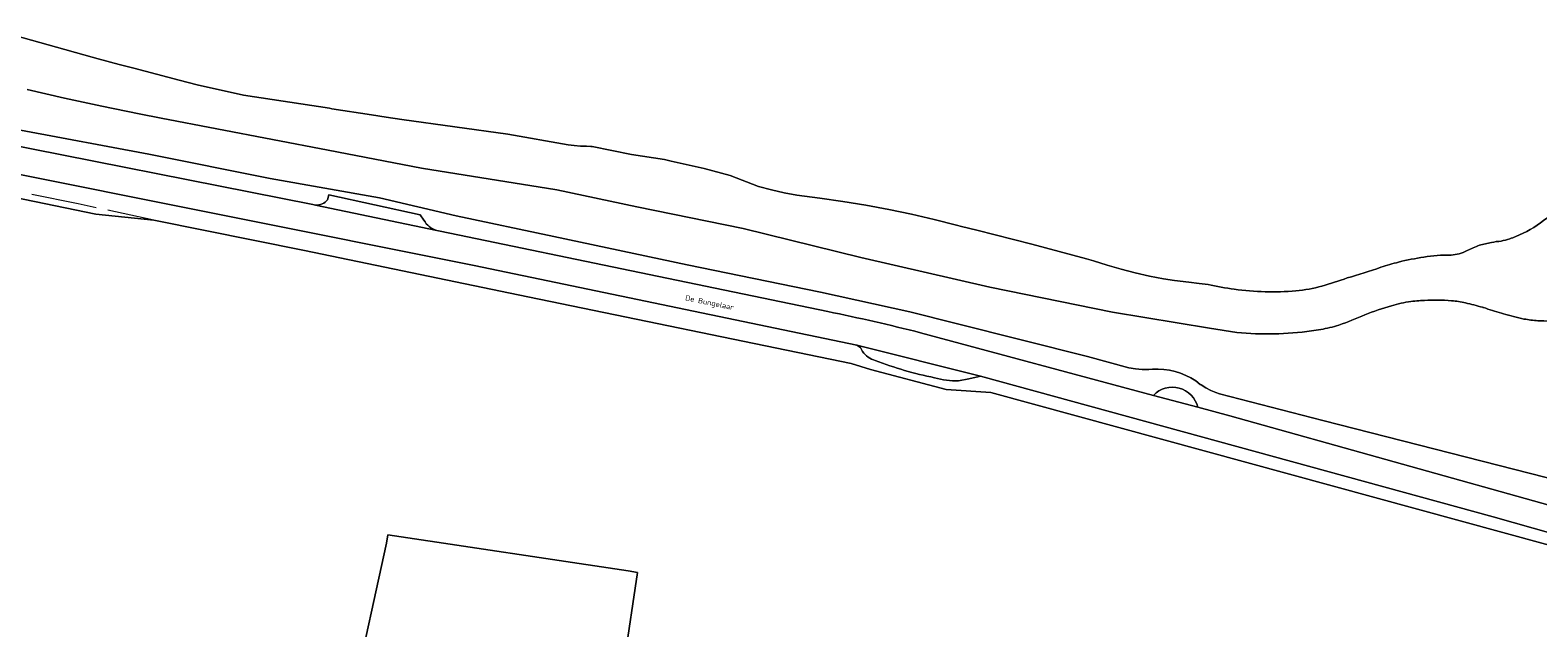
# Model space of a CAD drawing. Header units: metres. Extents: x 178952 to 185583, y 415201 to 419317.
# Tile 158 of 165: x 185056 to 185312, y 415508 to 415609. Entities that reach past the tile are written whole.
import ezdxf
from ezdxf.enums import TextEntityAlignment as Align

# ---------------------------------------------------------------- set-up
doc = ezdxf.new("R2010")
doc.units = ezdxf.units.M
doc.linetypes.add('IE-TERREINAFSCHEIDING', pattern=[10, 8, -2])
for name, color, linetype, lineweight in [('B-XX-IE-TERREINAFSCHEIDING-G', 253, 'IE-TERREINAFSCHEIDING', 18), ('B-XX-OG-TERREIN_CULTUURSCHEIDING-GV', 253, 'Continuous', 18), ('B-XX-OG-TOPOGRAFIE-T18', 253, 'Continuous', 18), ('B-XX-OG-WATER-GV', 253, 'Continuous', 18), ('B-XX-OG-WATER_SLOOT-GV', 253, 'Continuous', 18), ('B-XX-OG-WEG-GV', 253, 'Continuous', 18), ('B-XX-VH-VERHARDING_ASFALT-GV', 251, 'Continuous', 18)]:
    doc.layers.add(name, color=color, linetype=linetype, lineweight=lineweight)
doc.styles.add('NLCS-ISO-M-T18', font='NLCS-ISO.ttf', dxfattribs={"height": 1.8})

msp = doc.modelspace()

# ---------------------------------------------------------------- linework, layer by layer
at = {"layer": 'B-XX-IE-TERREINAFSCHEIDING-G'}
msp.add_lwpolyline([(185077.223, 415576.758), (185064.371, 415579.559), (185050.641, 415582.334)], dxfattribs=at)
at = {"layer": 'B-XX-OG-TERREIN_CULTUURSCHEIDING-GV'}
for points in [[(185260.939, 415557.721), (185256.298, 415558.446), (185239.809, 415561.167), (185219.027, 415565.435), (185197.152, 415570.422), (185177.195, 415575.374), (185159.144, 415579.036), (185145.571, 415581.93), (185122.599, 415585.615), (185106.769, 415588.665), (185078.481, 415594.052), (185074.758, 415594.773), (185068.398, 415596.07), (185062.055, 415597.445), (185055.729, 415598.898)], [(185260.939, 415557.721), (185256.298, 415558.446), (185239.809, 415561.167), (185219.027, 415565.435), (185197.152, 415570.422), (185177.195, 415575.374), (185159.144, 415579.036), (185145.571, 415581.93), (185122.599, 415585.615), (185106.769, 415588.665), (185078.481, 415594.052), (185074.758, 415594.773), (185068.398, 415596.07), (185062.055, 415597.445), (185055.729, 415598.898)], [(185054.599, 415592.018), (185076.39, 415587.977), (185096.947, 415583.851), (185115.477, 415580.56), (185128.511, 415577.485), (185145.101, 415574.022), (185167.688, 415569.186), (185190.329, 415564.6), (185205.471, 415561.228), (185213.338, 415559.251), (185235.587, 415553.672), (185242.614, 415551.756), (185243.743, 415551.584), (185244.88, 415551.491), (185246.022, 415551.477), (185246.627, 415551.503), (185247.591, 415551.528), (185248.554, 415551.474), (185249.509, 415551.339), (185250.45, 415551.127), (185251.37, 415550.837), (185252.263, 415550.471), (185253.122, 415550.033), (185253.942, 415549.526), (185254.718, 415548.952), (185254.852, 415548.842), (185255.656, 415548.343), (185256.5, 415547.914), (185257.377, 415547.557), (185257.987, 415547.358), (185275.493, 415542.835), (185316.03, 415532.459)], [(185054.599, 415592.018), (185076.39, 415587.977), (185096.947, 415583.851), (185115.477, 415580.56), (185128.511, 415577.485), (185145.101, 415574.022), (185167.688, 415569.186), (185190.329, 415564.6), (185205.471, 415561.228), (185213.338, 415559.251), (185235.587, 415553.672), (185242.614, 415551.756), (185243.743, 415551.584), (185244.88, 415551.491), (185246.022, 415551.477), (185246.627, 415551.503), (185247.591, 415551.528), (185248.554, 415551.474), (185249.509, 415551.339), (185250.45, 415551.127), (185251.37, 415550.837), (185252.263, 415550.471), (185253.122, 415550.033), (185253.942, 415549.526), (185254.718, 415548.952), (185254.852, 415548.842), (185255.656, 415548.343), (185256.5, 415547.914), (185257.377, 415547.557), (185257.987, 415547.358), (185275.493, 415542.835), (185316.03, 415532.459)], [(185371.189, 415506.047), (185219.183, 415547.552), (185211.645, 415548.078), (185198.81, 415551.459), (185195.504, 415552.477), (185139.016, 415564.119), (185102.768, 415571.659), (185077.223, 415576.758), (185067.389, 415577.804), (185051.785, 415580.989)], [(185111.102, 415496.518), (185116.682, 415522.038), (185116.918, 415523.436), (185157.687, 415517.339), (185159.286, 415517.081), (185157.039, 415502.233)], [(185157.039, 415502.233), (185159.286, 415517.081), (185157.687, 415517.339), (185116.918, 415523.436), (185116.682, 415522.038), (185111.102, 415496.518)]]:
    msp.add_lwpolyline(points, dxfattribs=at)
for centre, radius, start, end in [((185293.282, 415542.378), 20.804, 97.83941, 107.14455), ((185293.282, 415542.378), 20.804, 97.83941, 107.14455), ((185293.338, 415541.769), 21.414, 94.0859, 97.76639), ((185293.338, 415541.769), 21.414, 94.0859, 97.76639), ((185294.191, 415529.787), 33.427, 92.41678, 94.08042), ((185294.191, 415529.787), 33.427, 92.41678, 94.08042), ((185294.365, 415527.677), 35.542, 89.00987, 92.55407), ((185294.365, 415527.677), 35.542, 89.00987, 92.55407), ((185295.122, 415535.006), 28.208, 85.46374, 90.29049), ((185295.122, 415535.006), 28.208, 85.46374, 90.29049), ((185295.562, 415543.829), 19.38, 77.6711, 84.69719), ((185295.562, 415543.829), 19.38, 77.6711, 84.69719), ((185291.558, 415525.773), 37.874, 73.07426, 77.58535), ((185291.558, 415525.773), 37.874, 73.07426, 77.58535), ((185296.279, 415528.025), 35.428, 104.9346, 112.62192), ((185296.279, 415528.025), 35.428, 104.9346, 112.62192), ((185300.613, 415555.274), 7.016, 72.15508, 73.68445), ((185300.613, 415555.274), 7.016, 72.15508, 73.68445), ((184914.411, 414306.448), 1314.195, 72.673985, 72.81213), ((184914.411, 414306.448), 1314.195, 72.673985, 72.81213)]:
    msp.add_arc(centre, radius, start, end, dxfattribs=at)
at = {"layer": 'B-XX-OG-TERREIN_CULTUURSCHEIDING-GV', "extrusion": (0, 0, -1)}
for centre, radius, start, end in [((-185259.717, 415613.088), 57.163, 246.34493, 251.10911), ((-185259.717, 415613.088), 57.163, 246.34493, 251.10911), ((-185313.452, 415585.293), 25.461, 286.71308, 287.51599), ((-185313.452, 415585.293), 25.461, 286.71308, 287.51599), ((-185317.161, 415597.193), 37.926, 281.46413, 286.9092), ((-185317.161, 415597.193), 37.926, 281.46413, 286.9092), ((-185266.045, 415613.208), 55.721, 262.22339, 275.25792), ((-185266.045, 415613.208), 55.721, 262.22339, 275.25792), ((-185268.888, 415592.536), 34.855, 257.04715, 262.25579), ((-185268.888, 415592.536), 34.855, 257.04715, 262.25579), ((-185271.951, 415578.038), 20.041, 251.75967, 256.28992), ((-185271.951, 415578.038), 20.041, 251.75967, 256.28992), ((-185313.08, 415578.147), 18.45, 273.41926, 280.80085), ((-185313.08, 415578.147), 18.45, 273.41926, 280.80085), ((-185314.232, 415606.6), 46.924, 263.07738, 272.75117), ((-185314.232, 415606.6), 46.924, 263.07738, 272.75117)]:
    msp.add_arc(centre, radius, start, end, dxfattribs=at)
at = {"layer": 'B-XX-OG-WATER-GV'}
msp.add_lwpolyline([(185050.395, 415608.975), (185066.762, 415604.389), (185067.799, 415604.116), (185071.338, 415603.182), (185073.852, 415602.519), (185081.534, 415600.493), (185084.593, 415599.685), (185092.434, 415597.984), (185107.002, 415595.731), (185107.417, 415595.667), (185114.148, 415594.636), (185116.626, 415594.257), (185119.285, 415593.85), (185137.248, 415591.354), (185147.495, 415589.562), (185148.543, 415589.403), (185149.6, 415589.324), (185149.9, 415589.316), (185150.635, 415589.341), (185151.369, 415589.287), (185151.577, 415589.257), (185158.271, 415587.9), (185163.843, 415587.032), (185164.976, 415586.784), (185170.59, 415585.553), (185174.982, 415584.357), (185179.816, 415582.5), (185181.976, 415581.918), (185184.156, 415581.414), (185186.292, 415580.998), (185190.204, 415580.513), (185194.107, 415579.948), (185197.996, 415579.305), (185201.872, 415578.582), (185205.733, 415577.781), (185209.577, 415576.902), (185213.401, 415575.946), (185214.229, 415575.728), (185216.803, 415575.083), (185226.128, 415572.694), (185235.432, 415570.228), (185236.619, 415569.907), (185238.953, 415569.142), (185241.311, 415568.454), (185243.69, 415567.843), (185246.087, 415567.31), (185248.501, 415566.855), (185250.329, 415566.564), (185252.764, 415566.248), (185254.554, 415566.067), (185256.041, 415565.9)], dxfattribs=at)
msp.add_lwpolyline([(185050.395, 415608.975), (185066.762, 415604.389), (185067.799, 415604.116), (185071.338, 415603.182), (185073.852, 415602.519), (185081.534, 415600.493), (185084.593, 415599.685), (185092.434, 415597.984), (185107.002, 415595.731), (185107.417, 415595.667), (185114.148, 415594.636), (185116.626, 415594.257), (185119.285, 415593.85), (185137.248, 415591.354), (185147.495, 415589.562), (185148.543, 415589.403), (185149.6, 415589.324), (185149.9, 415589.316), (185150.635, 415589.341), (185151.369, 415589.287), (185151.577, 415589.257), (185158.271, 415587.9), (185163.843, 415587.032), (185164.976, 415586.784), (185170.59, 415585.553), (185174.982, 415584.357), (185179.816, 415582.5), (185181.976, 415581.918), (185184.156, 415581.414), (185186.292, 415580.998), (185190.204, 415580.513), (185194.107, 415579.948), (185197.996, 415579.305), (185201.872, 415578.582), (185205.733, 415577.781), (185209.577, 415576.902), (185213.401, 415575.946), (185214.229, 415575.728), (185216.803, 415575.083), (185226.128, 415572.694), (185235.432, 415570.228), (185236.619, 415569.907), (185238.953, 415569.142), (185241.311, 415568.454), (185243.69, 415567.843), (185246.087, 415567.31), (185248.501, 415566.855), (185250.329, 415566.564), (185252.764, 415566.248), (185254.554, 415566.067), (185256.041, 415565.9)], dxfattribs=at)
for centre, radius, start, end in [((185299.764, 415594.295), 21.989, 292.67919, 321.04785), ((185299.764, 415594.295), 21.989, 292.67919, 321.04785), ((185304.053, 415582.832), 9.752, 280.03479, 288.85328), ((185304.053, 415582.832), 9.752, 280.03479, 288.85328), ((185298.87, 415596.664), 24.52, 289.86992, 292.47118), ((185298.87, 415596.664), 24.52, 289.86992, 292.47118), ((185296.943, 415577.239), 6.386, 271.72717, 273.19092), ((185296.943, 415577.239), 6.386, 271.72717, 273.19092), ((185296.99, 415577.16), 6.306, 272.80006, 284.95331), ((185296.99, 415577.16), 6.306, 272.80006, 284.95331), ((185295.997, 415579.847), 9.162, 286.61774, 296.00593), ((185295.997, 415579.847), 9.162, 286.61774, 296.00593), ((185222.634, 415757.678), 199.035, 286.64421, 288.37146), ((185222.634, 415757.678), 199.035, 286.64421, 288.37146), ((185266.865, 415611.395), 46.765, 256.61731, 262.17135), ((185266.865, 415611.395), 46.765, 256.61731, 262.17135), ((185269.13, 415587.041), 22.316, 274.64689, 286.20232), ((185269.13, 415587.041), 22.316, 274.64689, 286.20232), ((185250.852, 415649.603), 87.494, 286.2648, 289.21193), ((185250.852, 415649.603), 87.494, 286.2648, 289.21193), ((185266.915, 415611.632), 47.006, 262.1502, 274.90967), ((185266.915, 415611.632), 47.006, 262.1502, 274.90967)]:
    msp.add_arc(centre, radius, start, end, dxfattribs=at)
at = {"layer": 'B-XX-OG-WATER-GV', "extrusion": (0, 0, -1)}
for centre, radius, start, end in [((-185307.579, 415554.036), 19.281, 73.40916, 79.66713), ((-185307.579, 415554.036), 19.281, 73.40916, 79.66713), ((-185307.495, 415554.653), 18.658, 79.58202, 84.64003), ((-185307.495, 415554.653), 18.658, 79.58202, 84.64003), ((-185299.677, 415523.451), 47.588, 76.23753, 81.51209), ((-185299.677, 415523.451), 47.588, 76.23753, 81.51209), ((-185296.765, 415545.882), 24.976, 80.52481, 90.84985), ((-185296.765, 415545.882), 24.976, 80.52481, 90.84985), ((-185307.053, 415558.326), 15.036, 62.08861, 70.66431), ((-185307.053, 415558.326), 15.036, 62.08861, 70.66431), ((-185301.591, 415519.445), 51.941, 71.79653, 75.2378), ((-185301.591, 415519.445), 51.941, 71.79653, 75.2378)]:
    msp.add_arc(centre, radius, start, end, dxfattribs=at)
at = {"layer": 'B-XX-OG-WATER_SLOOT-GV'}
for points in [[(185256.041, 415565.9), (185254.554, 415566.067), (185252.764, 415566.248), (185250.329, 415566.564), (185248.501, 415566.855), (185246.087, 415567.31), (185243.69, 415567.843), (185241.311, 415568.454), (185238.953, 415569.142), (185236.619, 415569.907), (185235.432, 415570.228), (185226.128, 415572.694), (185216.803, 415575.083), (185214.229, 415575.728), (185213.401, 415575.946), (185209.577, 415576.902), (185205.733, 415577.781), (185201.872, 415578.582), (185197.996, 415579.305), (185194.107, 415579.948), (185190.204, 415580.513), (185186.292, 415580.998), (185184.156, 415581.414), (185181.976, 415581.918), (185179.816, 415582.5), (185174.982, 415584.357), (185170.59, 415585.553), (185164.976, 415586.784), (185163.843, 415587.032), (185158.271, 415587.9), (185151.577, 415589.257), (185151.369, 415589.287), (185150.635, 415589.341), (185149.9, 415589.316), (185149.6, 415589.324), (185148.543, 415589.403), (185147.495, 415589.562), (185137.248, 415591.354), (185119.285, 415593.85), (185116.626, 415594.257), (185114.148, 415594.636), (185107.417, 415595.667), (185107.002, 415595.731), (185092.434, 415597.984), (185084.593, 415599.685), (185081.534, 415600.493), (185073.852, 415602.519), (185071.338, 415603.182), (185067.799, 415604.116), (185066.762, 415604.389), (185050.395, 415608.975)], [(185256.041, 415565.9), (185254.554, 415566.067), (185252.764, 415566.248), (185250.329, 415566.564), (185248.501, 415566.855), (185246.087, 415567.31), (185243.69, 415567.843), (185241.311, 415568.454), (185238.953, 415569.142), (185236.619, 415569.907), (185235.432, 415570.228), (185226.128, 415572.694), (185216.803, 415575.083), (185214.229, 415575.728), (185213.401, 415575.946), (185209.577, 415576.902), (185205.733, 415577.781), (185201.872, 415578.582), (185197.996, 415579.305), (185194.107, 415579.948), (185190.204, 415580.513), (185186.292, 415580.998), (185184.156, 415581.414), (185181.976, 415581.918), (185179.816, 415582.5), (185174.982, 415584.357), (185170.59, 415585.553), (185164.976, 415586.784), (185163.843, 415587.032), (185158.271, 415587.9), (185151.577, 415589.257), (185151.369, 415589.287), (185150.635, 415589.341), (185149.9, 415589.316), (185149.6, 415589.324), (185148.543, 415589.403), (185147.495, 415589.562), (185137.248, 415591.354), (185119.285, 415593.85), (185116.626, 415594.257), (185114.148, 415594.636), (185107.417, 415595.667), (185107.002, 415595.731), (185092.434, 415597.984), (185084.593, 415599.685), (185081.534, 415600.493), (185073.852, 415602.519), (185071.338, 415603.182), (185067.799, 415604.116), (185066.762, 415604.389), (185050.395, 415608.975)], [(185055.729, 415598.898), (185062.055, 415597.445), (185068.398, 415596.07), (185074.758, 415594.773), (185078.481, 415594.052), (185106.769, 415588.665), (185122.599, 415585.615), (185145.571, 415581.93), (185159.144, 415579.036), (185177.195, 415575.374), (185197.152, 415570.422), (185219.027, 415565.435), (185239.809, 415561.167), (185256.298, 415558.446), (185260.939, 415557.721)], [(185055.729, 415598.898), (185062.055, 415597.445), (185068.398, 415596.07), (185074.758, 415594.773), (185078.481, 415594.052), (185106.769, 415588.665), (185122.599, 415585.615), (185145.571, 415581.93), (185159.144, 415579.036), (185177.195, 415575.374), (185197.152, 415570.422), (185219.027, 415565.435), (185239.809, 415561.167), (185256.298, 415558.446), (185260.939, 415557.721)]]:
    msp.add_lwpolyline(points, dxfattribs=at)
at = {"layer": 'B-XX-OG-WATER_SLOOT-GV', "extrusion": (0, 0, -1)}
for centre, radius, start, end in [((-185299.764, 415594.295), 21.989, 218.95215, 247.32081), ((-185299.764, 415594.295), 21.989, 218.95215, 247.32081), ((-185304.053, 415582.832), 9.752, 251.14672, 259.96521), ((-185304.053, 415582.832), 9.752, 251.14672, 259.96521), ((-185298.87, 415596.664), 24.52, 247.52882, 250.13008), ((-185298.87, 415596.664), 24.52, 247.52882, 250.13008), ((-185296.943, 415577.239), 6.386, 266.80908, 268.27283), ((-185296.943, 415577.239), 6.386, 266.80908, 268.27283), ((-185296.99, 415577.16), 6.306, 255.04669, 267.19994), ((-185296.99, 415577.16), 6.306, 255.04669, 267.19994), ((-185295.997, 415579.847), 9.162, 243.99407, 253.38226), ((-185295.997, 415579.847), 9.162, 243.99407, 253.38226), ((-185222.634, 415757.678), 199.035, 251.62854, 253.35579), ((-185222.634, 415757.678), 199.035, 251.62854, 253.35579), ((-185266.865, 415611.395), 46.765, 277.82865, 283.38269), ((-185266.865, 415611.395), 46.765, 277.82865, 283.38269), ((-185269.13, 415587.041), 22.316, 253.79768, 265.35311), ((-185269.13, 415587.041), 22.316, 253.79768, 265.35311), ((-185250.852, 415649.603), 87.494, 250.78807, 253.7352), ((-185250.852, 415649.603), 87.494, 250.78807, 253.7352), ((-185266.915, 415611.632), 47.006, 265.09033, 277.8498), ((-185266.915, 415611.632), 47.006, 265.09033, 277.8498), ((-185293.282, 415542.378), 20.804, 72.85545, 82.16059), ((-185293.282, 415542.378), 20.804, 72.85545, 82.16059), ((-185293.338, 415541.769), 21.414, 82.23361, 85.9141), ((-185293.338, 415541.769), 21.414, 82.23361, 85.9141), ((-185294.191, 415529.787), 33.427, 85.91958, 87.58322), ((-185294.191, 415529.787), 33.427, 85.91958, 87.58322), ((-185294.365, 415527.677), 35.542, 87.44593, 90.99013), ((-185294.365, 415527.677), 35.542, 87.44593, 90.99013), ((-185295.122, 415535.006), 28.208, 89.70951, 94.53626), ((-185295.122, 415535.006), 28.208, 89.70951, 94.53626), ((-185295.562, 415543.829), 19.38, 95.30281, 102.3289), ((-185295.562, 415543.829), 19.38, 95.30281, 102.3289), ((-185291.558, 415525.773), 37.874, 102.41465, 106.92574), ((-185291.558, 415525.773), 37.874, 102.41465, 106.92574), ((-185296.279, 415528.025), 35.428, 67.37808, 75.0654), ((-185296.279, 415528.025), 35.428, 67.37808, 75.0654), ((-185300.613, 415555.274), 7.016, 106.31555, 107.84492), ((-185300.613, 415555.274), 7.016, 106.31555, 107.84492), ((-184914.411, 414306.448), 1314.195, 107.18787, 107.326015), ((-184914.411, 414306.448), 1314.195, 107.18787, 107.326015)]:
    msp.add_arc(centre, radius, start, end, dxfattribs=at)
at = {"layer": 'B-XX-OG-WATER_SLOOT-GV'}
for centre, radius, start, end in [((185307.579, 415554.036), 19.281, 100.33287, 106.59084), ((185307.579, 415554.036), 19.281, 100.33287, 106.59084), ((185307.495, 415554.653), 18.658, 95.35997, 100.41798), ((185307.495, 415554.653), 18.658, 95.35997, 100.41798), ((185299.677, 415523.451), 47.588, 98.48791, 103.76247), ((185299.677, 415523.451), 47.588, 98.48791, 103.76247), ((185296.765, 415545.882), 24.976, 89.15015, 99.47519), ((185296.765, 415545.882), 24.976, 89.15015, 99.47519), ((185307.053, 415558.326), 15.036, 109.33569, 117.91139), ((185307.053, 415558.326), 15.036, 109.33569, 117.91139), ((185301.591, 415519.445), 51.941, 104.7622, 108.20347), ((185301.591, 415519.445), 51.941, 104.7622, 108.20347), ((185259.717, 415613.088), 57.163, 288.89089, 293.65507), ((185259.717, 415613.088), 57.163, 288.89089, 293.65507), ((185313.452, 415585.293), 25.461, 252.48401, 253.28692), ((185313.452, 415585.293), 25.461, 252.48401, 253.28692), ((185317.161, 415597.193), 37.926, 253.0908, 258.53587), ((185317.161, 415597.193), 37.926, 253.0908, 258.53587), ((185266.045, 415613.208), 55.721, 264.74208, 277.77661), ((185266.045, 415613.208), 55.721, 264.74208, 277.77661), ((185268.888, 415592.536), 34.855, 277.74421, 282.95285), ((185268.888, 415592.536), 34.855, 277.74421, 282.95285), ((185271.951, 415578.038), 20.041, 283.71008, 288.24033), ((185271.951, 415578.038), 20.041, 283.71008, 288.24033), ((185313.08, 415578.147), 18.45, 259.19915, 266.58074), ((185313.08, 415578.147), 18.45, 259.19915, 266.58074), ((185314.232, 415606.6), 46.924, 267.24883, 276.92262), ((185314.232, 415606.6), 46.924, 267.24883, 276.92262)]:
    msp.add_arc(centre, radius, start, end, dxfattribs=at)
at = {"layer": 'B-XX-OG-WEG-GV'}
for points in [[(185045.866, 415590.944), (185104.203, 415579.433), (185104.652, 415579.339)], [(185191.523, 415561.29), (185161.233, 415567.594), (185125.795, 415574.901), (185125.205, 415575.025), (185104.652, 415579.339), (185104.203, 415579.433), (185045.866, 415590.944)], [(185316.03, 415532.459), (185275.493, 415542.835), (185257.987, 415547.358), (185257.377, 415547.557), (185256.5, 415547.914), (185255.656, 415548.343), (185254.852, 415548.842), (185254.718, 415548.952), (185253.942, 415549.526), (185253.122, 415550.033), (185252.263, 415550.471), (185251.37, 415550.837), (185250.45, 415551.127), (185249.509, 415551.339), (185248.554, 415551.474), (185247.591, 415551.528), (185246.627, 415551.503), (185246.022, 415551.477), (185244.88, 415551.491), (185243.743, 415551.584), (185242.614, 415551.756), (185235.587, 415553.672), (185213.338, 415559.251), (185205.471, 415561.228), (185190.329, 415564.6), (185167.688, 415569.186), (185145.101, 415574.022), (185128.511, 415577.485), (185115.477, 415580.56), (185096.947, 415583.851), (185076.39, 415587.977), (185054.599, 415592.018)], [(185197.441, 415554.494), (185197.113, 415555.176), (185196.468, 415555.574), (185131.569, 415569.089), (185047.636, 415585.866)], [(185047.636, 415585.866), (185131.569, 415569.089), (185196.468, 415555.574), (185217.469, 415550.362), (185304.382, 415526.478), (185376.414, 415506.121)], [(185051.785, 415580.989), (185067.389, 415577.804), (185077.223, 415576.758), (185102.768, 415571.659), (185139.016, 415564.119), (185195.504, 415552.477), (185198.81, 415551.459), (185211.645, 415548.078), (185219.183, 415547.552), (185371.189, 415506.047), (185376.39, 415503.924), (185383.609, 415499.36), (185384.301, 415498.408), (185384.792, 415500.543)], [(185106.665, 415580.249), (185106.884, 415581.046), (185122.423, 415577.669), (185123.032, 415576.772)], [(185125.205, 415575.025), (185125.795, 415574.901), (185161.233, 415567.594), (185191.523, 415561.29)], [(185207.278, 415557.695), (185246.783, 415547.082)], [(185334.871, 415522.807), (185315.471, 415528.05), (185259.758, 415543.596), (185254.29, 415545.065), (185246.783, 415547.082), (185207.278, 415557.695)], [(185376.414, 415506.121), (185304.382, 415526.478), (185217.469, 415550.362), (185217.227, 415550.297), (185215.492, 415549.879), (185213.74, 415549.539)], [(185254.29, 415545.065), (185259.758, 415543.596), (185315.471, 415528.05)]]:
    msp.add_lwpolyline(points, dxfattribs=at)
for centre, radius, start, end in [((185104.878, 415581.521), 2.194, 264.0991, 324.5527), ((185126.256, 415578.557), 3.685, 208.97514, 253.42924), ((185126.124, 415238.359), 329.487, 75.74103, 78.55143)]:
    msp.add_arc(centre, radius, start, end, dxfattribs=at)
at = {"layer": 'B-XX-OG-WEG-GV', "extrusion": (0, 0, -1)}
for centre, radius, start, end in [((-185126.124, 415238.359), 329.487, 101.44857, 104.25897), ((-185200.625, 415556.75), 3.902, 285.34776, 324.68275), ((-185222.587, 415613.444), 64.682, 281.54342, 290.82414), ((-185213.604, 415564.56), 15.021, 269.48078, 285.28876), ((-185249.997, 415544.065), 4.408, 43.19046, 166.88793)]:
    msp.add_arc(centre, radius, start, end, dxfattribs=at)
at = {"layer": 'B-XX-VH-VERHARDING_ASFALT-GV'}
for points in [[(185106.884, 415581.046), (185106.665, 415580.249)], [(185123.032, 415576.772), (185122.423, 415577.669), (185106.884, 415581.046)], [(185104.652, 415579.339), (185125.205, 415575.025)], [(185196.468, 415555.574), (185197.113, 415555.176), (185197.441, 415554.494)], [(185213.74, 415549.539), (185215.492, 415549.879), (185217.227, 415550.297), (185217.469, 415550.362), (185196.468, 415555.574)], [(185246.783, 415547.082), (185254.29, 415545.065)]]:
    msp.add_lwpolyline(points, dxfattribs=at)
at = {"layer": 'B-XX-VH-VERHARDING_ASFALT-GV', "extrusion": (0, 0, -1)}
for centre, radius, start, end in [((-185104.878, 415581.521), 2.194, 215.4473, 275.9009), ((-185126.256, 415578.557), 3.685, 286.57076, 331.02486)]:
    msp.add_arc(centre, radius, start, end, dxfattribs=at)
at = {"layer": 'B-XX-VH-VERHARDING_ASFALT-GV'}
for centre, radius, start, end in [((185200.625, 415556.75), 3.902, 215.31725, 254.65224), ((185222.587, 415613.444), 64.682, 249.17586, 258.45658), ((185213.604, 415564.56), 15.021, 254.71124, 270.51922), ((185249.997, 415544.065), 4.408, 13.11207, 136.80954)]:
    msp.add_arc(centre, radius, start, end, dxfattribs=at)

# ---------------------------------------------------------------- texts
at = {"layer": 'B-XX-OG-TOPOGRAFIE-T18', "style": 'NLCS-ISO-M-T18'}
msp.add_text('De Bungelaar', height=0.9, rotation=348.4, dxfattribs=at).set_placement((185171.492, 415562.812), align=Align.MIDDLE_CENTER)

doc.saveas('drawing.dxf')
